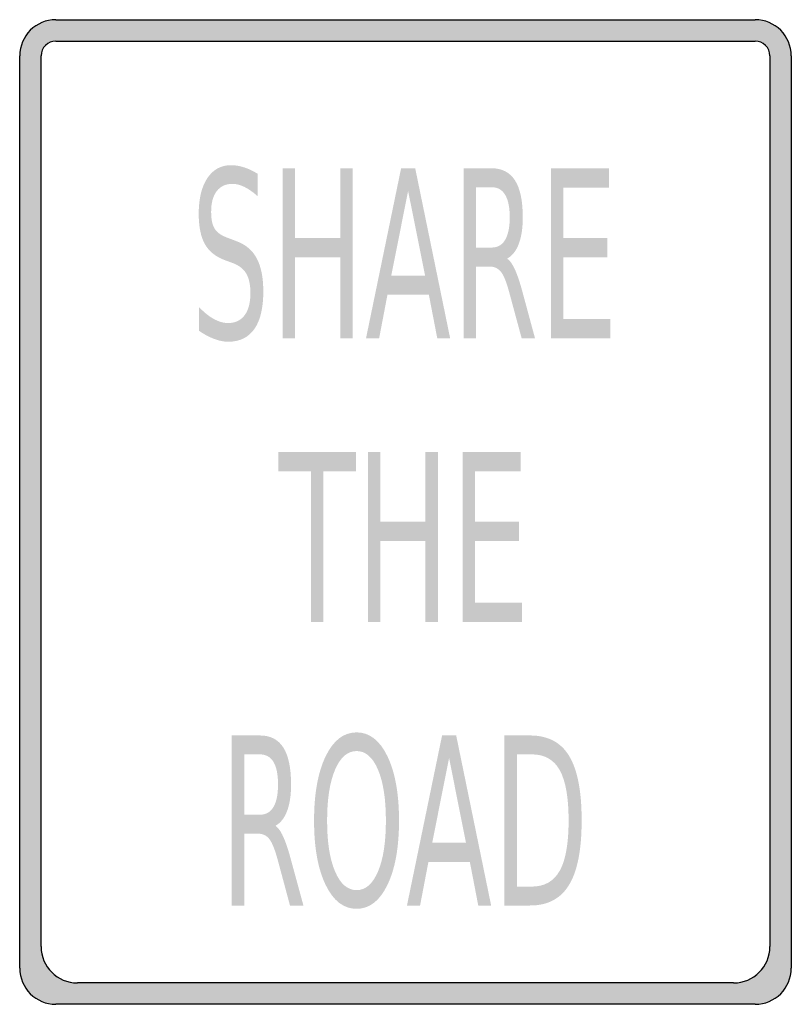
# Model space of a CAD drawing. Header units: inches. Extents: x -0.5 to 0.5, y -0.64 to 0.64.
import ezdxf

# ---------------------------------------------------------------- set-up
doc = ezdxf.new("R2010")
doc.units = ezdxf.units.IN
doc.header["$MEASUREMENT"] = 0

msp = doc.modelspace()

# ---------------------------------------------------------------- hatches: boundary and pattern name
h = msp.add_hatch(color=7)
h.paths.add_polyline_path([(-0.4531, 0.6378), (0.4531, 0.6378), (0.4594, 0.6374), (0.4654, 0.6361), (0.4713, 0.6342), (0.4767, 0.6314), (0.4818, 0.628), (0.4862, 0.624), (0.4903, 0.6195), (0.4937, 0.6144), (0.4962, 0.6091), (0.4983, 0.6034), (0.4996, 0.5972), (0.5, 0.5908), (0.5, -0.5908), (0.4996, -0.5972), (0.4983, -0.6034), (0.4962, -0.6091), (0.4937, -0.6144), (0.4903, -0.6195), (0.4862, -0.624), (0.4818, -0.628), (0.4767, -0.6314), (0.4713, -0.6342), (0.4654, -0.6361), (0.4594, -0.6374), (0.4531, -0.6378), (-0.4531, -0.6378), (-0.4594, -0.6374), (-0.4654, -0.6361), (-0.4713, -0.6342), (-0.4767, -0.6314), (-0.4818, -0.628), (-0.4862, -0.624), (-0.4903, -0.6195), (-0.4937, -0.6144), (-0.4962, -0.6091), (-0.4983, -0.6034), (-0.4996, -0.5972), (-0.5, -0.5908), (-0.5, 0.5908), (-0.4996, 0.5972), (-0.4983, 0.6034), (-0.4962, 0.6091), (-0.4937, 0.6144), (-0.4903, 0.6195), (-0.4862, 0.624), (-0.4818, 0.628), (-0.4767, 0.6314), (-0.4713, 0.6342), (-0.4654, 0.6361), (-0.4594, 0.6374), (-0.4531, 0.6378)])
h.paths.add_polyline_path([(-0.4531, 0.6102), (0.4531, 0.6102), (0.4582, 0.6093), (0.4628, 0.6074), (0.4667, 0.6044), (0.4696, 0.6006), (0.4716, 0.5959), (0.4722, 0.5908), (0.4722, -0.5632), (0.4718, -0.5696), (0.4707, -0.5755), (0.4686, -0.5815), (0.4658, -0.5868), (0.4624, -0.5919), (0.4586, -0.5963), (0.4539, -0.6004), (0.449, -0.6036), (0.4435, -0.6063), (0.4377, -0.6085), (0.4316, -0.6097), (0.4252, -0.6102), (-0.4252, -0.6102), (-0.4316, -0.6097), (-0.4377, -0.6085), (-0.4435, -0.6063), (-0.449, -0.6036), (-0.4539, -0.6004), (-0.4586, -0.5963), (-0.4624, -0.5919), (-0.4658, -0.5868), (-0.4686, -0.5815), (-0.4707, -0.5755), (-0.4718, -0.5696), (-0.4722, -0.5632), (-0.4722, 0.5908), (-0.4716, 0.5959), (-0.4696, 0.6006), (-0.4667, 0.6044), (-0.4628, 0.6074), (-0.4582, 0.6093), (-0.4531, 0.6102)], flags=0)
h = msp.add_hatch(color=7)
edge = h.paths.add_edge_path()
edge.add_line((-0.1915, 0.4381), (-0.1915, 0.409))
edge.add_spline(control_points=[(-0.1915, 0.409), (-0.1975, 0.4144), (-0.2033, 0.4184), (-0.2087, 0.4211), (-0.2142, 0.4237), (-0.2194, 0.4251), (-0.2244, 0.4251), (-0.2332, 0.4251), (-0.24, 0.4219), (-0.2447, 0.4156), (-0.2495, 0.4093), (-0.2519, 0.4004), (-0.2519, 0.3888), (-0.2519, 0.379), (-0.2503, 0.3717), (-0.2471, 0.3667), (-0.244, 0.3617), (-0.2379, 0.3577), (-0.2291, 0.3547)], knot_values=[0, 0, 0, 0, 1, 1, 1, 2, 2, 2, 3, 3, 3, 4, 4, 4, 5, 5, 5, 6, 6, 6, 6], degree=3, periodic=0)
edge.add_line((-0.2291, 0.3547), (-0.2194, 0.351))
edge.add_spline(control_points=[(-0.2194, 0.351), (-0.2074, 0.3467), (-0.1985, 0.3393), (-0.1928, 0.3286), (-0.1871, 0.3179), (-0.1843, 0.3036), (-0.1843, 0.2857), (-0.1843, 0.2644), (-0.1881, 0.2482), (-0.1958, 0.2372), (-0.2035, 0.2261), (-0.2149, 0.2206), (-0.2298, 0.2206), (-0.2355, 0.2206), (-0.2415, 0.2218), (-0.2478, 0.2242), (-0.2542, 0.2265), (-0.2607, 0.23), (-0.2675, 0.2347)], knot_values=[0, 0, 0, 0, 1, 1, 1, 2, 2, 2, 3, 3, 3, 4, 4, 4, 5, 5, 5, 6, 6, 6, 6], degree=3, periodic=0)
edge.add_line((-0.2675, 0.2347), (-0.2675, 0.2654))
edge.add_spline(control_points=[(-0.2675, 0.2654), (-0.261, 0.2586), (-0.2546, 0.2534), (-0.2483, 0.25), (-0.2421, 0.2466), (-0.2359, 0.2448), (-0.2298, 0.2448), (-0.2206, 0.2448), (-0.2136, 0.2482), (-0.2085, 0.2549), (-0.2035, 0.2616), (-0.201, 0.2711), (-0.201, 0.2835), (-0.201, 0.2943), (-0.2028, 0.3028), (-0.2064, 0.3089), (-0.21, 0.315), (-0.2159, 0.3196), (-0.2241, 0.3226)], knot_values=[0, 0, 0, 0, 1, 1, 1, 2, 2, 2, 3, 3, 3, 4, 4, 4, 5, 5, 5, 6, 6, 6, 6], degree=3, periodic=0)
edge.add_line((-0.2241, 0.3226), (-0.2339, 0.3262))
edge.add_spline(control_points=[(-0.2339, 0.3262), (-0.2459, 0.3306), (-0.2546, 0.3375), (-0.26, 0.347), (-0.2653, 0.3564), (-0.268, 0.3696), (-0.268, 0.3864), (-0.268, 0.4059), (-0.2643, 0.4212), (-0.2569, 0.4324), (-0.2494, 0.4437), (-0.2392, 0.4493), (-0.2263, 0.4493), (-0.2206, 0.4493), (-0.215, 0.4483), (-0.2092, 0.4465), (-0.2034, 0.4446), (-0.1975, 0.4418), (-0.1915, 0.4381)], knot_values=[0, 0, 0, 0, 1, 1, 1, 2, 2, 2, 3, 3, 3, 4, 4, 4, 5, 5, 5, 6, 6, 6, 6], degree=3, periodic=0)
for points in [[(-0.1591, 0.4453), (-0.143, 0.4453), (-0.143, 0.3549), (-0.0846, 0.3549), (-0.0846, 0.4453), (-0.0684, 0.4453), (-0.0684, 0.2249), (-0.0846, 0.2249), (-0.0846, 0.3299), (-0.143, 0.3299), (-0.143, 0.2249), (-0.1591, 0.2249), (-0.1591, 0.4453)], [(0.1886, 0.4453), (0.2638, 0.4453), (0.2638, 0.4202), (0.2047, 0.4202), (0.2047, 0.3549), (0.2614, 0.3549), (0.2614, 0.3299), (0.2047, 0.3299), (0.2047, 0.25), (0.2653, 0.25), (0.2653, 0.2249), (0.1886, 0.2249), (0.1886, 0.4453)], [(-0.1647, 0.0779), (-0.0641, 0.0779), (-0.0641, 0.0528), (-0.1063, 0.0528), (-0.1063, -0.1425), (-0.1224, -0.1425), (-0.1224, 0.0528), (-0.1647, 0.0528), (-0.1647, 0.0779)], [(-0.0486, 0.0779), (-0.0325, 0.0779), (-0.0325, -0.0124), (0.0259, -0.0124), (0.0259, 0.0779), (0.042, 0.0779), (0.042, -0.1425), (0.0259, -0.1425), (0.0259, -0.0375), (-0.0325, -0.0375), (-0.0325, -0.1425), (-0.0486, -0.1425), (-0.0486, 0.0779)], [(0.0741, 0.0779), (0.1493, 0.0779), (0.1493, 0.0528), (0.0902, 0.0528), (0.0902, -0.0124), (0.1469, -0.0124), (0.1469, -0.0375), (0.0902, -0.0375), (0.0902, -0.1174), (0.1508, -0.1174), (0.1508, -0.1425), (0.0741, -0.1425), (0.0741, 0.0779)]]:
    msp.add_hatch(color=7).paths.add_polyline_path(points)
h = msp.add_hatch(color=7)
h.paths.add_polyline_path([(-0.0057, 0.4453), (0.0126, 0.4453), (0.0579, 0.2249), (0.0412, 0.2249), (0.0303, 0.2814), (-0.0234, 0.2814), (-0.0342, 0.2249), (-0.0512, 0.2249), (-0.0057, 0.4453)])
h.paths.add_polyline_path([(0.0034, 0.4159), (-0.0185, 0.3062), (0.0254, 0.3062), (0.0034, 0.4159)], flags=0)
h = msp.add_hatch(color=7)
edge = h.paths.add_edge_path()
edge.add_spline(control_points=[(0.1316, 0.3282), (0.1351, 0.3261), (0.1385, 0.3214), (0.1417, 0.3144), (0.145, 0.3073), (0.1483, 0.2975), (0.1516, 0.2851)], knot_values=[0, 0, 0, 0, 1, 1, 1, 2, 2, 2, 2], degree=3, periodic=0)
edge.add_line((0.1516, 0.2851), (0.1679, 0.2249))
edge.add_line((0.1679, 0.2249), (0.1506, 0.2249))
edge.add_line((0.1506, 0.2249), (0.1353, 0.2814))
edge.add_spline(control_points=[(0.1353, 0.2814), (0.1315, 0.2962), (0.1277, 0.306), (0.124, 0.3108), (0.1203, 0.3156), (0.1152, 0.318), (0.1089, 0.318)], knot_values=[0, 0, 0, 0, 1, 1, 1, 2, 2, 2, 2], degree=3, periodic=0)
edge.add_line((0.1089, 0.318), (0.0913, 0.318))
edge.add_line((0.0913, 0.318), (0.0913, 0.2249))
edge.add_line((0.0913, 0.2249), (0.0752, 0.2249))
edge.add_line((0.0752, 0.2249), (0.0752, 0.4453))
edge.add_line((0.0752, 0.4453), (0.1115, 0.4453))
edge.add_spline(control_points=[(0.1115, 0.4453), (0.1252, 0.4453), (0.1353, 0.44), (0.142, 0.4295), (0.1487, 0.419), (0.152, 0.4031), (0.152, 0.3818), (0.152, 0.3679), (0.1503, 0.3564), (0.1468, 0.3473), (0.1434, 0.3381), (0.1383, 0.3318), (0.1316, 0.3282)], knot_values=[0, 0, 0, 0, 1, 1, 1, 2, 2, 2, 3, 3, 3, 4, 4, 4, 4], degree=3, periodic=0)
edge = h.paths.add_edge_path(flags=0)
edge.add_line((0.0913, 0.4208), (0.0913, 0.3426))
edge.add_line((0.0913, 0.3426), (0.1115, 0.3426))
edge.add_spline(control_points=[(0.1115, 0.3426), (0.1193, 0.3426), (0.1252, 0.3459), (0.1291, 0.3525), (0.1331, 0.3592), (0.1351, 0.3689), (0.1351, 0.3818), (0.1351, 0.3947), (0.1331, 0.4044), (0.1291, 0.411), (0.1252, 0.4175), (0.1193, 0.4208), (0.1115, 0.4208)], knot_values=[0, 0, 0, 0, 1, 1, 1, 2, 2, 2, 3, 3, 3, 4, 4, 4, 4], degree=3, periodic=0)
edge.add_line((0.1115, 0.4208), (0.0913, 0.4208))
h = msp.add_hatch(color=7)
edge = h.paths.add_edge_path()
edge.add_spline(control_points=[(-0.1686, -0.4065), (-0.1652, -0.4087), (-0.1618, -0.4133), (-0.1586, -0.4204), (-0.1553, -0.4275), (-0.152, -0.4372), (-0.1487, -0.4496)], knot_values=[0, 0, 0, 0, 1, 1, 1, 2, 2, 2, 2], degree=3, periodic=0)
edge.add_line((-0.1487, -0.4496), (-0.1323, -0.5098))
edge.add_line((-0.1323, -0.5098), (-0.1497, -0.5098))
edge.add_line((-0.1497, -0.5098), (-0.1649, -0.4533))
edge.add_spline(control_points=[(-0.1649, -0.4533), (-0.1688, -0.4385), (-0.1726, -0.4287), (-0.1763, -0.4239), (-0.18, -0.4191), (-0.185, -0.4167), (-0.1914, -0.4167)], knot_values=[0, 0, 0, 0, 1, 1, 1, 2, 2, 2, 2], degree=3, periodic=0)
edge.add_line((-0.1914, -0.4167), (-0.2089, -0.4167))
edge.add_line((-0.2089, -0.4167), (-0.2089, -0.5098))
edge.add_line((-0.2089, -0.5098), (-0.2251, -0.5098))
edge.add_line((-0.2251, -0.5098), (-0.2251, -0.2895))
edge.add_line((-0.2251, -0.2895), (-0.1888, -0.2895))
edge.add_spline(control_points=[(-0.1888, -0.2895), (-0.1751, -0.2895), (-0.165, -0.2947), (-0.1583, -0.3052), (-0.1516, -0.3158), (-0.1483, -0.3317), (-0.1483, -0.3529), (-0.1483, -0.3668), (-0.15, -0.3783), (-0.1535, -0.3875), (-0.1569, -0.3966), (-0.162, -0.403), (-0.1686, -0.4065)], knot_values=[0, 0, 0, 0, 1, 1, 1, 2, 2, 2, 3, 3, 3, 4, 4, 4, 4], degree=3, periodic=0)
edge = h.paths.add_edge_path(flags=0)
edge.add_line((-0.2089, -0.314), (-0.2089, -0.3922))
edge.add_line((-0.2089, -0.3922), (-0.1888, -0.3922))
edge.add_spline(control_points=[(-0.1888, -0.3922), (-0.181, -0.3922), (-0.1751, -0.3889), (-0.1711, -0.3822), (-0.1672, -0.3756), (-0.1652, -0.3658), (-0.1652, -0.3529), (-0.1652, -0.34), (-0.1672, -0.3303), (-0.1711, -0.3238), (-0.1751, -0.3172), (-0.181, -0.314), (-0.1888, -0.314)], knot_values=[0, 0, 0, 0, 1, 1, 1, 2, 2, 2, 3, 3, 3, 4, 4, 4, 4], degree=3, periodic=0)
edge.add_line((-0.1888, -0.314), (-0.2089, -0.314))
h = msp.add_hatch(color=7)
edge = h.paths.add_edge_path()
edge.add_spline(control_points=[(-0.0634, -0.2855), (-0.0467, -0.2855), (-0.0334, -0.2958), (-0.0234, -0.3165), (-0.0134, -0.3373), (-0.0084, -0.365), (-0.0084, -0.3999), (-0.0084, -0.4346), (-0.0134, -0.4623), (-0.0234, -0.483), (-0.0334, -0.5038), (-0.0467, -0.5141), (-0.0634, -0.5141), (-0.0801, -0.5141), (-0.0935, -0.5038), (-0.1035, -0.4831), (-0.1135, -0.4624), (-0.1185, -0.4347), (-0.1185, -0.3999), (-0.1185, -0.365), (-0.1135, -0.3373), (-0.1035, -0.3165), (-0.0935, -0.2958), (-0.0801, -0.2855), (-0.0634, -0.2855)], knot_values=[0, 0, 0, 0, 1, 1, 1, 2, 2, 2, 3, 3, 3, 4, 4, 4, 5, 5, 5, 6, 6, 6, 7, 7, 7, 8, 8, 8, 8], degree=3, periodic=0)
edge = h.paths.add_edge_path(flags=0)
edge.add_spline(control_points=[(-0.0634, -0.3097), (-0.0751, -0.3097), (-0.0844, -0.3177), (-0.0913, -0.3339), (-0.0982, -0.35), (-0.1016, -0.372), (-0.1016, -0.3999), (-0.1016, -0.4276), (-0.0982, -0.4496), (-0.0913, -0.4657), (-0.0844, -0.4818), (-0.0751, -0.4899), (-0.0634, -0.4899), (-0.0517, -0.4899), (-0.0425, -0.4818), (-0.0356, -0.4657), (-0.0288, -0.4496), (-0.0254, -0.4276), (-0.0254, -0.3999), (-0.0254, -0.372), (-0.0288, -0.35), (-0.0356, -0.3339), (-0.0425, -0.3177), (-0.0517, -0.3097), (-0.0634, -0.3097)], knot_values=[0, 0, 0, 0, 1, 1, 1, 2, 2, 2, 3, 3, 3, 4, 4, 4, 5, 5, 5, 6, 6, 6, 7, 7, 7, 8, 8, 8, 8], degree=3, periodic=0)
h = msp.add_hatch(color=7)
h.paths.add_polyline_path([(0.0474, -0.2895), (0.0657, -0.2895), (0.111, -0.5098), (0.0943, -0.5098), (0.0834, -0.4533), (0.0297, -0.4533), (0.0189, -0.5098), (0.0019, -0.5098), (0.0474, -0.2895)])
h.paths.add_polyline_path([(0.0565, -0.3188), (0.0346, -0.4285), (0.0784, -0.4285), (0.0565, -0.3188)], flags=0)
h = msp.add_hatch(color=7)
edge = h.paths.add_edge_path()
edge.add_line((0.1283, -0.2895), (0.1613, -0.2895))
edge.add_spline(control_points=[(0.1613, -0.2895), (0.1844, -0.2895), (0.2014, -0.2983), (0.2121, -0.3161), (0.2229, -0.3339), (0.2283, -0.3616), (0.2283, -0.3994), (0.2283, -0.4374), (0.2229, -0.4653), (0.212, -0.4831), (0.2012, -0.5009), (0.1843, -0.5098), (0.1613, -0.5098)], knot_values=[0, 0, 0, 0, 1, 1, 1, 2, 2, 2, 3, 3, 3, 4, 4, 4, 4], degree=3, periodic=0)
edge.add_line((0.1613, -0.5098), (0.1283, -0.5098))
edge.add_line((0.1283, -0.5098), (0.1283, -0.2895))
edge = h.paths.add_edge_path(flags=0)
edge.add_line((0.1444, -0.314), (0.1444, -0.4853))
edge.add_line((0.1444, -0.4853), (0.1638, -0.4853))
edge.add_spline(control_points=[(0.1638, -0.4853), (0.1802, -0.4853), (0.1923, -0.4784), (0.1999, -0.4647), (0.2076, -0.4509), (0.2114, -0.4291), (0.2114, -0.3994), (0.2114, -0.3699), (0.2076, -0.3483), (0.1999, -0.3345), (0.1923, -0.3208), (0.1802, -0.314), (0.1638, -0.314)], knot_values=[0, 0, 0, 0, 1, 1, 1, 2, 2, 2, 3, 3, 3, 4, 4, 4, 4], degree=3, periodic=0)
edge.add_line((0.1638, -0.314), (0.1444, -0.314))

# ---------------------------------------------------------------- linework, layer by layer
at = {"color": 7}
for p, q in [((-0.453, 0.6378), (0.453, 0.6378)), ((-0.453, 0.6101), (0.453, 0.6101)), ((-0.5, -0.5908), (-0.5, 0.5908)), ((-0.4723, -0.5631), (-0.4723, 0.5908)), ((0.4723, 0.5908), (0.4723, -0.5631)), ((0.5, 0.5908), (0.5, -0.5908)), ((0.4253, -0.6101), (-0.4253, -0.6101)), ((0.453, -0.6378), (-0.453, -0.6378))]:
    msp.add_line(p, q, dxfattribs=at)
for points in [[(-0.453, 0.6378), (-0.479, 0.6378), (-0.5, 0.6168), (-0.5, 0.5908)], [(0.5, 0.5908), (0.5, 0.6168), (0.479, 0.6378), (0.453, 0.6378)], [(-0.453, 0.6101), (-0.4636, 0.6101), (-0.4723, 0.6015), (-0.4723, 0.5908)], [(0.4723, 0.5908), (0.4723, 0.6015), (0.4636, 0.6101), (0.453, 0.6101)], [(-0.4723, -0.5631), (-0.4723, -0.589), (-0.4512, -0.6101), (-0.4253, -0.6101)], [(0.4253, -0.6101), (0.4512, -0.6101), (0.4723, -0.589), (0.4723, -0.5631)], [(-0.5, -0.5908), (-0.5, -0.6168), (-0.479, -0.6378), (-0.453, -0.6378)], [(0.453, -0.6378), (0.479, -0.6378), (0.5, -0.6168), (0.5, -0.5908)]]:
    msp.add_open_spline(points, degree=3, dxfattribs=at)

doc.saveas('drawing.dxf')
